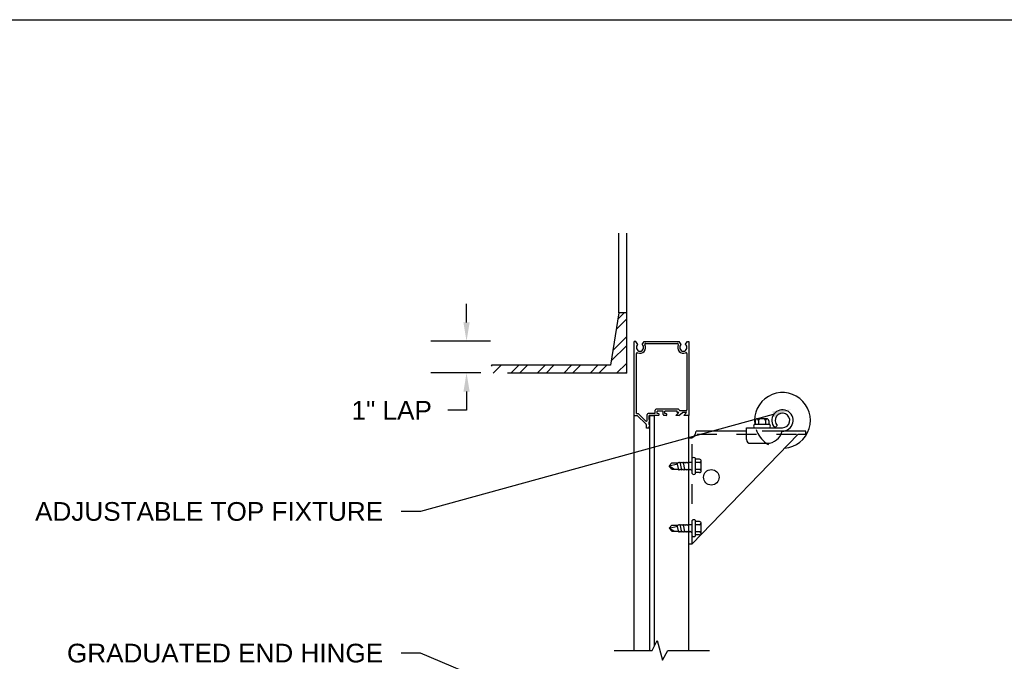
# Model space of a CAD drawing. Header units: inches. Extents: x 168.8 to 189.1, y 234.4 to 247.7.
# Tile 5 of 10: x 171.7 to 176.6, y 244 to 247.2. Entities that reach past the tile are written whole.
import ezdxf
from ezdxf import colors
from ezdxf.entities.mleader import LeaderData, LeaderLine
from ezdxf.math import Vec2, Vec3

# ---------------------------------------------------------------- set-up
doc = ezdxf.new("R2010")
doc.units = ezdxf.units.IN
doc.header["$LTSCALE"] = 0.25
doc.header["$MEASUREMENT"] = 0
doc.linetypes.add('HIDDEN2', pattern=[0.1875, 0.125, -0.0625])
doc.linetypes.add('HIDDEN3', pattern=[0.09375, 0.0625, -0.03125])
doc.layers.add('521', color=7, linetype='Continuous')
doc.layers.add('ANNOTATIONS', color=1, linetype='Continuous')
doc.styles.add('ARIAL', font='arial.ttf', dxfattribs={"height": 0.09375})
doc.styles.get("Standard").update_dxf_attribs({"font": 'romans.shx'})
doc.dimstyles.new('DIMSTYLE_5', dxfattribs={"dimtxt": 0.0625, "dimasz": 0.15, "dimexe": 0.18, "dimexo": 0.0625, "dimgap": 0.09, "dimtad": 0, "dimtih": 1, "dimtoh": 1, "dimdec": 5, "dimlfac": 8, "dimzin": 4, "dimdsep": 46, "dimtxsty": 'Standard', "dimcen": 0.09, "dimadec": 0, "dimazin": 0, "dimtp": 0.03125, "dimtm": 0.03125, "dimtfac": 1, "dimtdec": 5, "dimtofl": 0, "dimtmove": 0, "dimatfit": 3, "dimfxl": 1, "dimtolj": 1, "dimtzin": 4, "dimarcsym": 0})

# ---------------------------------------------------------------- blocks, each defined once
blk = doc.blocks.new('*X3')
at = {"color": 0}
for p, q in [((5.0712, 12.8494), (5.124, 12.9021)), ((5.0795, 12.9019), (5.1114, 12.9338)), ((5.0547, 12.7445), (5.124, 12.8138)), ((5.0464, 12.692), (5.124, 12.7696)), ((4.4449, 12.665), (4.4495, 12.6696)), ((4.4543, 12.6302), (4.4937, 12.6696)), ((4.5427, 12.6302), (4.5821, 12.6696)), ((4.5869, 12.6302), (4.6263, 12.6696)), ((4.6752, 12.6302), (4.7146, 12.6696)), ((4.7194, 12.6302), (4.7588, 12.6696)), ((4.8078, 12.6302), (4.8472, 12.6696)), ((4.852, 12.6302), (4.8914, 12.6696)), ((4.9404, 12.6302), (4.9798, 12.6696)), ((4.9846, 12.6302), (5.024, 12.6696)), ((5.073, 12.6302), (5.124, 12.6812)), ((5.1172, 12.6302), (5.124, 12.637))]:
    blk.add_line(p, q, dxfattribs=at)
blk = doc.blocks.new('*D7')
at = {"layer": 'ANNOTATIONS', "color": 0, "lineweight": -2, "transparency": 16777216}
for p, q in [((173.9473, 245.662), (173.9473, 245.7557)), ((174.068, 245.5682), (173.7673, 245.5682)), ((174.0186, 245.409), (173.7673, 245.409)), ((173.9473, 245.3153), (173.9473, 245.2215)), ((173.9473, 245.2215), (173.8535, 245.2215))]:
    blk.add_line(p, q, dxfattribs=at)
at = {"layer": 'ANNOTATIONS', "color": 0, "transparency": 16777216}
for points in [[(173.9317, 245.662), (173.9629, 245.662), (173.9473, 245.5682)], [(173.9317, 245.3153), (173.9629, 245.3153), (173.9473, 245.409)]]:
    blk.add_solid(points, dxfattribs=at)
at = {"layer": 'defpoints', "color": 0, "transparency": 16777216}
for p in [(174.1305, 245.5682), (173.9473, 245.409), (174.0811, 245.409)]:
    blk.add_point(p, dxfattribs=at)
at = {"layer": 'ANNOTATIONS', "color": 0, "transparency": 16777216, "insert": (173.5719, 245.2215), "char_height": 0.09375, "attachment_point": 5, "style": 'ARIAL'}
blk.add_mtext('\\A1;1" LAP', dxfattribs=at)

msp = doc.modelspace()

# ---------------------------------------------------------------- linework, layer by layer
at = {"layer": '521', "color": 7}
for p, q in [((174.71139, 245.71124), (174.71139, 246.11093)), ((174.75078, 245.40765), (174.75078, 246.11093)), ((174.71139, 245.71124), (174.66967, 245.44704)), ((174.75078, 245.71124), (174.71139, 245.71124)), ((174.78906, 245.19572), (174.78906, 245.56682)), ((174.79655, 245.56682), (174.78906, 245.56682)), ((174.80735, 245.55139), (174.79655, 245.56682)), ((174.82766, 245.55139), (174.83846, 245.56682)), ((174.83846, 245.56682), (175.01389, 245.56682)), ((174.84663, 245.55666), (175.00572, 245.55666)), ((175.02469, 245.55139), (175.01389, 245.56682)), ((175.045, 245.55139), (175.0558, 245.56682)), ((175.0558, 245.56682), (175.06328, 245.56682)), ((175.06328, 245.56682), (175.06328, 245.19572)), ((174.79922, 245.20588), (174.79922, 245.50599)), ((175.05313, 245.50599), (175.05313, 245.22385)), ((174.66967, 245.44704), (174.07174, 245.44704)), ((174.75078, 245.40765), (174.15286, 245.40765)), ((174.89422, 245.20979), (174.89422, 245.22197)), ((175.01047, 245.22666), (174.89891, 245.22666)), ((174.78906, 245.19572), (174.8036, 245.19572)), ((174.78906, 244.01562), (174.78906, 245.19572)), ((174.79922, 245.20588), (174.8078, 245.20588)), ((174.8036, 245.19572), (174.84832, 245.151)), ((174.8078, 245.20588), (174.84559, 245.16809)), ((174.8536, 245.1714), (174.8536, 245.20041)), ((174.88953, 245.2051), (174.85828, 245.2051)), ((174.86297, 245.17471), (174.86297, 245.19572)), ((174.91042, 245.19572), (174.86297, 245.19572)), ((174.86297, 245.17471), (174.86564, 245.17346)), ((174.8661, 244.01562), (174.8661, 245.19436)), ((174.8661, 245.19436), (174.88986, 245.19436)), ((174.88986, 244.03767), (174.88986, 245.19436)), ((174.9036, 245.2051), (174.9036, 245.21729)), ((174.93328, 245.21729), (174.9036, 245.21729)), ((174.9036, 245.20859), (174.9036, 245.21385)), ((174.91129, 245.20304), (174.9036, 245.2051)), ((174.91375, 245.19905), (174.91375, 245.19982)), ((174.93328, 245.20041), (174.93328, 245.21729)), ((174.94949, 245.19572), (174.93797, 245.19572)), ((175.00485, 245.21729), (174.94266, 245.21729)), ((174.94266, 245.2051), (174.94266, 245.21729)), ((174.95035, 245.20304), (174.94266, 245.2051)), ((174.95281, 245.19905), (174.95281, 245.19982)), ((174.99781, 245.19572), (175.01188, 245.20979)), ((175.0125, 245.19572), (174.99781, 245.19572)), ((175.00485, 245.20979), (175.00485, 245.21729)), ((175.01188, 245.20979), (175.00485, 245.20979)), ((175.0125, 245.19572), (175.03141, 245.20979)), ((175.04844, 245.21916), (175.01797, 245.21916)), ((175.05094, 245.20979), (175.03141, 245.20979)), ((175.03688, 245.19572), (175.05094, 245.20979)), ((175.06328, 245.19572), (175.03688, 245.19572)), ((175.06328, 244.01562), (175.06328, 245.19572)), ((175.45391, 245.17851), (175.40547, 245.17851)), ((174.84969, 245.13229), (174.84969, 245.14769)), ((174.86297, 245.13229), (174.84969, 245.13229)), ((174.86297, 245.1708), (174.86564, 245.17205)), ((174.86297, 245.1708), (174.86564, 245.16956)), ((174.86297, 245.1669), (174.86564, 245.16814)), ((174.86297, 245.1669), (174.86564, 245.16565)), ((174.86297, 245.16299), (174.86564, 245.16423)), ((174.86297, 245.15033), (174.86297, 245.16299)), ((174.86297, 245.15033), (174.86564, 245.14909)), ((174.86297, 245.14643), (174.86564, 245.14767)), ((174.86297, 245.14643), (174.86564, 245.14518)), ((174.86297, 245.14252), (174.86564, 245.14377)), ((174.86297, 245.14252), (174.86564, 245.14128)), ((174.86297, 245.13861), (174.86564, 245.13986)), ((174.86297, 245.13229), (174.86297, 245.13861)), ((175.35156, 245.13366), (175.53235, 245.13366)), ((175.35156, 245.07429), (175.35156, 245.13366)), ((175.46832, 245.14921), (175.39106, 245.14921)), ((175.3961, 245.16913), (175.3961, 245.14921)), ((175.41211, 245.16913), (175.41211, 245.14921)), ((175.44727, 245.16913), (175.44727, 245.14921)), ((175.46328, 245.16913), (175.46328, 245.14921)), ((175.5056, 245.14522), (175.49331, 245.13366)), ((175.06328, 244.55119), (175.06328, 245.08098)), ((175.61016, 245.10026), (175.07985, 244.55119)), ((175.35156, 245.11682), (175.09912, 245.11682)), ((175.64922, 245.11682), (175.53051, 245.11682)), ((175.64922, 245.10026), (175.64922, 245.11682)), ((175.37031, 245.05554), (175.45422, 245.05554)), ((175.07985, 244.90319), (175.07985, 244.98045)), ((175.09539, 244.90319), (175.09539, 244.98045)), ((175.11531, 244.97541), (175.09539, 244.97541)), ((174.96453, 244.94182), (174.97703, 244.95705)), ((174.96453, 244.94182), (175.00559, 244.95192)), ((174.97703, 244.92658), (174.96453, 244.94182)), ((174.96453, 244.94182), (174.99047, 244.92658)), ((174.97703, 244.95705), (175.00844, 244.95705)), ((174.97703, 244.92658), (175.00689, 244.92658)), ((175.01157, 244.92283), (175.00453, 244.95705)), ((175.00689, 244.92658), (175.01157, 244.92283)), ((175.00844, 244.95705), (175.01157, 244.9608)), ((175.01157, 244.9608), (175.01625, 244.95705)), ((175.01157, 244.92283), (175.01471, 244.92658)), ((175.01471, 244.92658), (175.01938, 244.92283)), ((175.01625, 244.95705), (175.01938, 244.9608)), ((175.01938, 244.9608), (175.02406, 244.95705)), ((175.0272, 244.92283), (175.01938, 244.9608)), ((175.01938, 244.92283), (175.02252, 244.92658)), ((175.02252, 244.92658), (175.0272, 244.92283)), ((175.02406, 244.95705), (175.0272, 244.9608)), ((175.0272, 244.9608), (175.03187, 244.95705)), ((175.0272, 244.92283), (175.03033, 244.92658)), ((175.03033, 244.92658), (175.03501, 244.92283)), ((175.03187, 244.95705), (175.03501, 244.9608)), ((175.03501, 244.9608), (175.03969, 244.95705)), ((175.04282, 244.92283), (175.03501, 244.9608)), ((175.03501, 244.92283), (175.03814, 244.92658)), ((175.03814, 244.92658), (175.04282, 244.92283)), ((175.03969, 244.95705), (175.04282, 244.9608)), ((175.04282, 244.9608), (175.0475, 244.95705)), ((175.04282, 244.92283), (175.04596, 244.92658)), ((175.04596, 244.92658), (175.05063, 244.92283)), ((175.0475, 244.95705), (175.05063, 244.9608)), ((175.05063, 244.9608), (175.05531, 244.95705)), ((175.05063, 244.92283), (175.05377, 244.92658)), ((175.05377, 244.92658), (175.05845, 244.92283)), ((175.05531, 244.95705), (175.05845, 244.9608)), ((175.05845, 244.9608), (175.06312, 244.95705)), ((175.05845, 244.92283), (175.06158, 244.92658)), ((175.06158, 244.92658), (175.06626, 244.92283)), ((175.06312, 244.95705), (175.06626, 244.9608)), ((175.06626, 244.9608), (175.07985, 244.9608)), ((175.06626, 244.92283), (175.06939, 244.92658)), ((175.06939, 244.92658), (175.07407, 244.92283)), ((175.11531, 244.9594), (175.09539, 244.9594)), ((175.12469, 244.9176), (175.12469, 244.96604)), ((175.07407, 244.92283), (175.07985, 244.92283)), ((175.11531, 244.92424), (175.09539, 244.92424)), ((175.11531, 244.90822), (175.09539, 244.90822)), ((174.96453, 244.62932), (174.97703, 244.64455)), ((174.96453, 244.62932), (175.00559, 244.63942)), ((174.96453, 244.62932), (174.99047, 244.61408)), ((174.97703, 244.61408), (174.96453, 244.62932)), ((174.97703, 244.64455), (175.00844, 244.64455)), ((175.01157, 244.61033), (175.00453, 244.64455)), ((175.00844, 244.64455), (175.01157, 244.6483)), ((175.01157, 244.6483), (175.01625, 244.64455)), ((175.01625, 244.64455), (175.01938, 244.6483)), ((175.0272, 244.61033), (175.01938, 244.6483)), ((175.01938, 244.6483), (175.02406, 244.64455)), ((175.02406, 244.64455), (175.0272, 244.6483)), ((175.0272, 244.6483), (175.03187, 244.64455)), ((175.03187, 244.64455), (175.03501, 244.6483)), ((175.04282, 244.61033), (175.03501, 244.6483)), ((175.03501, 244.6483), (175.03969, 244.64455)), ((175.03969, 244.64455), (175.04282, 244.6483)), ((175.04282, 244.6483), (175.0475, 244.64455)), ((175.0475, 244.64455), (175.05063, 244.6483)), ((175.05063, 244.6483), (175.05531, 244.64455)), ((175.05531, 244.64455), (175.05845, 244.6483)), ((175.05845, 244.6483), (175.06312, 244.64455)), ((175.06312, 244.64455), (175.06626, 244.6483)), ((175.06626, 244.6483), (175.07985, 244.6483)), ((175.07985, 244.59069), (175.07985, 244.66795)), ((175.09539, 244.59069), (175.09539, 244.66795)), ((175.11531, 244.66291), (175.09539, 244.66291)), ((175.11531, 244.6469), (175.09539, 244.6469)), ((175.12469, 244.6051), (175.12469, 244.65354)), ((174.97703, 244.61408), (175.00689, 244.61408)), ((175.00689, 244.61408), (175.01157, 244.61033)), ((175.01157, 244.61033), (175.01471, 244.61408)), ((175.01471, 244.61408), (175.01938, 244.61033)), ((175.01938, 244.61033), (175.02252, 244.61408)), ((175.02252, 244.61408), (175.0272, 244.61033)), ((175.0272, 244.61033), (175.03033, 244.61408)), ((175.03033, 244.61408), (175.03501, 244.61033)), ((175.03501, 244.61033), (175.03814, 244.61408)), ((175.03814, 244.61408), (175.04282, 244.61033)), ((175.04282, 244.61033), (175.04596, 244.61408)), ((175.04596, 244.61408), (175.05063, 244.61033)), ((175.05063, 244.61033), (175.05377, 244.61408)), ((175.05377, 244.61408), (175.05845, 244.61033)), ((175.05845, 244.61033), (175.06158, 244.61408)), ((175.06158, 244.61408), (175.06626, 244.61033)), ((175.06626, 244.61033), (175.06939, 244.61408)), ((175.06939, 244.61408), (175.07407, 244.61033)), ((175.07407, 244.61033), (175.07985, 244.61033)), ((175.11531, 244.61174), (175.09539, 244.61174)), ((175.11531, 244.59572), (175.09539, 244.59572)), ((175.06328, 244.55119), (175.07985, 244.55119)), ((174.87924, 244.01562), (174.90302, 244.06499)), ((174.90302, 244.06499), (174.92977, 243.96691)), ((174.68715, 244.01562), (174.87924, 244.01562)), ((174.92977, 243.96691), (174.9576, 244.01562)), ((174.9576, 244.01562), (175.16609, 244.01562))]:
    msp.add_line(p, q, dxfattribs=at)
at = {"layer": '521', "color": 7, "linetype": 'HIDDEN3'}
for p, q in [((175.07985, 244.55119), (175.07985, 245.08504)), ((175.60225, 245.10026), (175.09506, 245.10026))]:
    msp.add_line(p, q, dxfattribs=at)
at = {"layer": '521', "color": 7, "linetype": 'HIDDEN2'}
msp.add_line((175.53051, 245.11682), (175.35156, 245.11682), dxfattribs=at)
at = {"layer": '521', "color": 7, "linetype": 'Continuous'}
msp.add_line((175.64922, 245.10026), (175.61016, 245.10026), dxfattribs=at)
at = {"layer": '521', "color": 7}
msp.add_circle((175.17531, 244.88494), 0.03906, dxfattribs=at)
for centre, radius, start, end in [((174.8175, 245.53619), 0.01828, 123.74899, 56.25101), ((174.8175, 245.53619), 0.02844, 245.77146, 28.45153), ((174.84663, 245.55197), 0.00469, 90, 208.45153), ((175.00572, 245.55197), 0.00469, 331.54847, 90), ((175.03485, 245.53619), 0.02844, 151.54847, 294.22854), ((175.03485, 245.53619), 0.01828, 123.74899, 56.25101), ((174.80391, 245.50599), 0.00469, 65.77146, 180), ((175.04844, 245.50599), 0.00469, 0, 114.22854), ((175.53235, 245.17038), 0.13984, 274.46385, 188.70787), ((174.89891, 245.22197), 0.00469, 90, 180), ((175.01047, 245.22291), 0.00375, 0, 90), ((175.01797, 245.22291), 0.00375, 180, 270), ((175.04844, 245.22385), 0.00469, 270, 0), ((175.53235, 245.17038), 0.05359, 268.0354, 223.24593), ((174.85828, 245.20041), 0.00469, 90, 180), ((174.86531, 245.17276), 0.000781, 294.96835, 65.03165), ((174.88953, 245.20979), 0.00469, 270, 0), ((174.91042, 245.19905), 0.00333, 270, 0), ((174.91042, 245.19982), 0.00333, 0, 75), ((174.93797, 245.20041), 0.00469, 180, 270), ((174.94949, 245.19905), 0.00333, 270, 0), ((174.94949, 245.19982), 0.00333, 0, 75), ((175.40547, 245.16913), 0.00938, 90, 180), ((175.40274, 245.16913), 0.00938, 0, 81.61446), ((175.42149, 245.16913), 0.00938, 90, 180), ((175.43789, 245.16913), 0.00938, 0, 90), ((175.45664, 245.16913), 0.00938, 98.38554, 180), ((175.45391, 245.16913), 0.00938, 0, 90), ((175.53235, 245.17038), 0.03672, 270, 223.24593), ((174.84891, 245.1714), 0.00469, 225, 0), ((174.845, 245.14769), 0.00469, 0, 45), ((174.86531, 245.16885), 0.000781, 294.96835, 65.03165), ((174.86531, 245.16494), 0.000781, 294.96835, 65.03165), ((174.86531, 245.14838), 0.000781, 294.96835, 65.03165), ((174.86531, 245.14447), 0.000781, 294.96835, 65.03165), ((174.86531, 245.14057), 0.000781, 294.96835, 65.03165), ((175.39734, 245.14144), 0.00999, 128.93592, 231.06408), ((175.46204, 245.14144), 0.00999, 308.93592, 51.06408), ((175.06328, 245.11682), 0.03583, 270, 360), ((175.37031, 245.07429), 0.01875, 180, 270), ((175.45422, 245.13366), 0.07812, 270, 347.54946), ((175.08762, 244.97417), 0.00999, 38.93592, 141.06408), ((175.11531, 244.96604), 0.00938, 0, 90), ((175.11531, 244.96877), 0.00938, 270, 351.61446), ((175.11531, 244.95002), 0.00938, 0, 90), ((175.11531, 244.93361), 0.00938, 270, 0), ((175.08762, 244.90947), 0.00999, 218.93592, 321.06408), ((175.11531, 244.91486), 0.00938, 8.38554, 90), ((175.11531, 244.9176), 0.00938, 270, 0), ((175.08762, 244.66167), 0.00999, 38.93592, 141.06408), ((175.11531, 244.65354), 0.00938, 0, 90), ((175.11531, 244.65627), 0.00938, 270, 351.61446), ((175.11531, 244.63752), 0.00938, 0, 90), ((175.08762, 244.59697), 0.00999, 218.93592, 321.06408), ((175.11531, 244.62111), 0.00938, 270, 0), ((175.11531, 244.60236), 0.00938, 8.38554, 90), ((175.11531, 244.6051), 0.00938, 270, 0)]:
    msp.add_arc(centre, radius, start, end, dxfattribs=at)
at = {"layer": '521', "color": 7, "linetype": 'HIDDEN3'}
msp.add_arc((175.53235, 245.17038), 0.13984, 198.65734, 269.75694, dxfattribs=at)
at = {"layer": 'defpoints'}
msp.add_lwpolyline([(189.05875, 234.44685), (168.77187, 234.44685), (168.77187, 247.18196), (189.05875, 247.18196)], close=True, dxfattribs=at)

# ---------------------------------------------------------------- block references
at = {"layer": '521', "color": 7}
msp.add_blockref('*X3', (169.62682, 232.77745), dxfattribs=at)

# ---------------------------------------------------------------- dimensions: what is measured, and where the dimension line sits
at = {"layer": 'ANNOTATIONS'}
dim = msp.add_linear_dim(base=(173.94728, 245.40905), p1=(174.13049, 245.56822), p2=(174.08109, 245.40905), angle=270, text='1" LAP', dimstyle='DIMSTYLE_5', override={"dimtxt": 0.08, "dimasz": 0.09375, "dimdec": 3, "dimlunit": 4, "dimtxsty": 'ARIAL'}, dxfattribs=at)
dim.commit()
dim.dimension.update_dxf_attribs({"geometry": '*D7', "text_midpoint": (173.57188, 245.22155), "dimtype": 160})

# ---------------------------------------------------------------- leaders
ml = msp.add_multileader_mtext('Standard', dxfattribs=at)
ml.set_content('\\pxt16;ADJUSTABLE TOP FIXTURE', color=256, style='ARIAL')
ml.set_leader_properties()
ml.build(insert=Vec2(0, 0))
ml.multileader.update_dxf_attribs({"dogleg_length": 0.36, "arrow_head_size": 0.09375})
ctx = ml.context
ctx.base_point, ctx.char_height, ctx.arrow_head_size, ctx.landing_gap_size, ctx.plane_origin = Vec3(171.69935, 244.71281), 0.09375, 0.09375, 0.09, Vec3(171.79919, 244.27958)
ctx.text_align_type = 2
notes = []
notes.append((ctx, [(1, (1, 1, 0), (173.7168, 244.71281), (-1, 0), 0.09796, [(0, [(175.57582, 245.22574)], 0, [])])]))
ctx.mtext.insert, ctx.mtext.width, ctx.mtext.alignment, ctx.mtext.flow_direction = Vec3(173.52884, 244.76048), 1.7447527, 3, 5
ml = msp.add_multileader_mtext('Standard', dxfattribs=at)
ml.set_content('GRADUATED END HINGE', color=256, style='ARIAL')
ml.set_leader_properties()
ml.build(insert=Vec2(0, 0))
ml.multileader.update_dxf_attribs({"dogleg_length": 0.36, "arrow_head_size": 0.09375})
ctx = ml.context
ctx.base_point, ctx.char_height, ctx.arrow_head_size, ctx.landing_gap_size, ctx.plane_origin = Vec3(171.86652, 244.0018), 0.09375, 0.09375, 0.09, Vec3(171.79919, 243.56857)
ctx.text_align_type = 2
notes.append((ctx, [(1, (1, 1, 0), (173.7168, 244.0018), (-1, 0), 0.09796, [(0, [(175.3288, 243.3225)], 0, [])])]))
ctx.mtext.insert, ctx.mtext.width, ctx.mtext.alignment, ctx.mtext.flow_direction = Vec3(173.52884, 244.04947), 1.7447527, 3, 5
for ctx, leaders in notes:
    for number, flags, end, landing, length, lines in leaders:
        leader = LeaderData()
        leader.index, (leader.has_last_leader_line, leader.has_dogleg_vector, leader.attachment_direction) = number, flags
        leader.last_leader_point, leader.dogleg_vector, leader.dogleg_length = Vec3(end), Vec3(landing), length
        for number, points, colour, breaks in lines:
            line = LeaderLine()
            line.index, line.vertices, line.color, line.breaks = number, Vec3.list(points), colors.encode_raw_color(colour), breaks
            leader.lines.append(line)
        ctx.leaders.append(leader)

doc.saveas('drawing.dxf')
